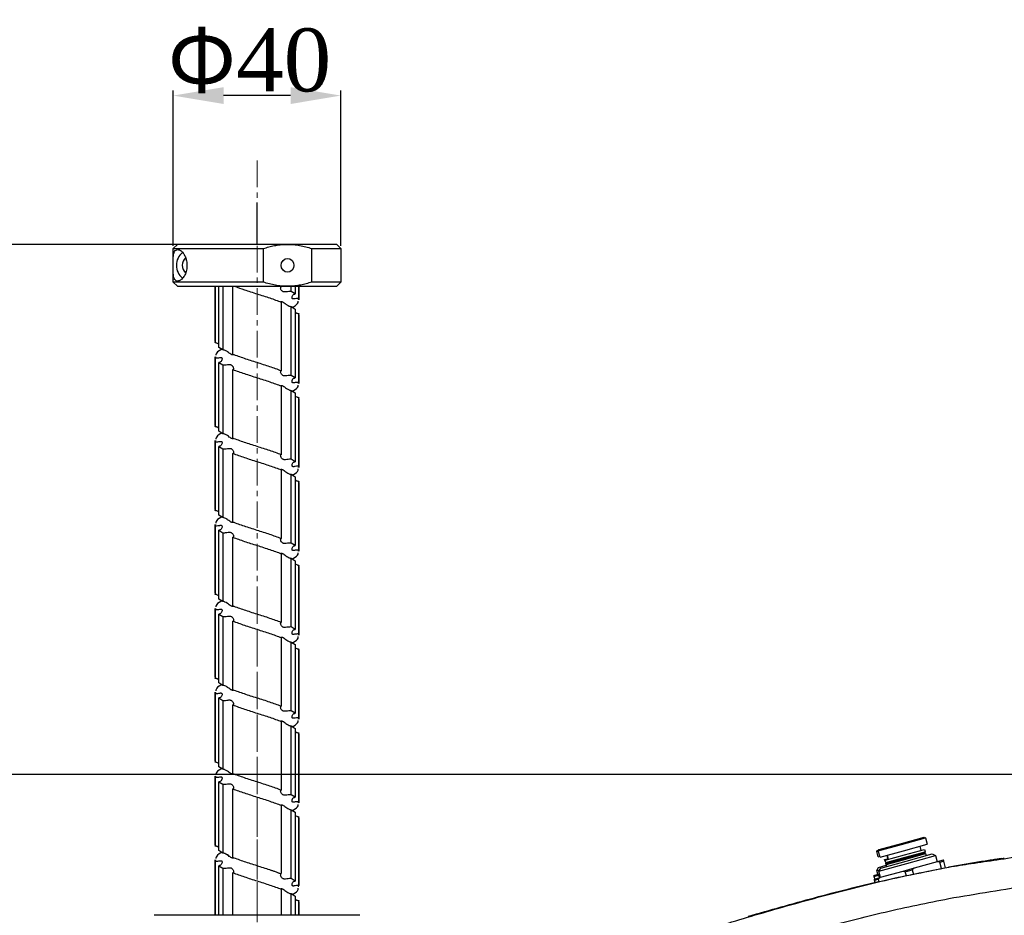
# Model space of a CAD drawing. Header units: millimetres. Extents: x 7590 to 10884, y -1862 to 419.
# Tile 40 of 83: x 8083 to 8317, y -505 to -292. Entities that reach past the tile are written whole.
import ezdxf

# ---------------------------------------------------------------- set-up
doc = ezdxf.new("R2010")
doc.units = ezdxf.units.MM
doc.header["$PDSIZE"] = -1
doc.linetypes.add('CENTER', pattern=[10.16, 6.35, -1.27, 1.27, -1.27])
doc.layers.add('D中心线OR符号线', color=7, linetype='Continuous')
doc.styles.get("Standard").update_dxf_attribs({"font": 'times.ttf'})
doc.dimstyles.new('ISO-25', dxfattribs={"dimtxt": 18, "dimasz": 15, "dimexe": 1.25, "dimexo": 0.625, "dimtad": 1, "dimtoh": 1, "dimtxsty": 'Standard', "dimcen": 2.5, "dimadec": 0, "dimazin": 0, "dimtfac": 1, "dimtmove": 0, "dimatfit": 3, "dimfxl": 1, "dimarcsym": 0})

# ---------------------------------------------------------------- blocks, each defined once
blk = doc.blocks.new('*D101')
at = {"color": 0, "lineweight": -2}
for p, q in [((8138.52, -345.27), (7958.2, -345.27)), ((7959.45, -891.27), (7959.45, -357.27)), ((8671.02, -903.27), (7958.2, -903.27))]:
    blk.add_line(p, q, dxfattribs=at)
at = {"color": 0}
for points in [[(7961.45, -357.27), (7957.45, -357.27), (7959.45, -345.27)], [(7957.45, -891.27), (7961.45, -891.27), (7959.45, -903.27)]]:
    blk.add_solid(points, dxfattribs=at)
at = {"layer": 'Defpoints', "color": 0}
for p in [(7959.45, -345.27), (8139.14, -345.27), (8671.64, -903.27)]:
    blk.add_point(p, dxfattribs=at)
at = {"color": 0, "insert": (7951.2, -623.26), "char_height": 15, "attachment_point": 5, "rotation": 90}
blk.add_mtext('558', dxfattribs=at)
blk = doc.blocks.new('*D102')
at = {"color": 0, "lineweight": -2}
for p, q in [((8119.14, -345.64), (8119.14, -308.54)), ((8147.14, -309.79), (8131.14, -309.79)), ((8159.14, -345.64), (8159.14, -308.54))]:
    blk.add_line(p, q, dxfattribs=at)
at = {"color": 0}
for points in [[(8131.14, -307.79), (8131.14, -311.79), (8119.14, -309.79)], [(8147.14, -311.79), (8147.14, -307.79), (8159.14, -309.79)]]:
    blk.add_solid(points, dxfattribs=at)
at = {"layer": 'Defpoints', "color": 0}
for p in [(8119.14, -309.79), (8119.14, -346.27), (8159.14, -346.27)]:
    blk.add_point(p, dxfattribs=at)
at = {"color": 0, "insert": (8137.31, -301.53), "char_height": 15, "attachment_point": 5}
blk.add_mtext('{\\f宋体|b0|i0|c134|p2;Φ}40', dxfattribs=at)
blk = doc.blocks.new('*D104')
at = {"color": 0, "lineweight": -2}
for p, q in [((8440.34, -471.68), (8006.71, -471.68)), ((8007.96, -483.68), (8007.96, -658.27)), ((8093.27, -670.27), (8006.71, -670.27))]:
    blk.add_line(p, q, dxfattribs=at)
at = {"color": 0}
for points in [[(8009.96, -483.68), (8005.96, -483.68), (8007.96, -471.68)], [(8005.96, -658.27), (8009.96, -658.27), (8007.96, -670.27)]]:
    blk.add_solid(points, dxfattribs=at)
at = {"layer": 'Defpoints', "color": 0}
for p in [(8440.97, -471.68), (8007.96, -670.27), (8093.89, -670.27)]:
    blk.add_point(p, dxfattribs=at)
at = {"color": 0, "insert": (7999.68, -562.72), "char_height": 15, "attachment_point": 5, "rotation": 90}
blk.add_mtext('198.6', dxfattribs=at)

msp = doc.modelspace()

# ---------------------------------------------------------------- linework, layer by layer
msp.add_line((8139.142, -345.269), (8139.142, -335.269))
at = {"color": 7, "lineweight": 25}
for p, q in [((8119.142, -346.269), (8120.142, -345.269)), ((8119.142, -348.931), (8119.142, -346.269)), ((8119.142, -346.269), (8140.636, -346.269)), ((8146.406, -345.269), (8120.142, -345.269)), ((8140.636, -346.269), (8140.636, -354.269)), ((8158.142, -345.269), (8146.406, -345.269)), ((8152.177, -354.269), (8152.177, -346.269)), ((8152.177, -346.269), (8159.142, -346.269)), ((8158.142, -345.269), (8159.142, -346.269)), ((8159.142, -346.269), (8159.142, -354.269)), ((8119.142, -354.269), (8119.142, -351.624)), ((8120.142, -355.269), (8119.142, -354.269)), ((8140.636, -354.269), (8119.142, -354.269)), ((8159.142, -354.269), (8152.177, -354.269)), ((8159.142, -354.269), (8158.142, -355.269)), ((8120.142, -355.269), (8146.406, -355.269)), ((8129.142, -368.47), (8129.142, -355.269)), ((8129.185, -355.269), (8129.185, -368.765)), ((8130.056, -369.841), (8130.056, -355.269)), ((8130.983, -355.269), (8130.983, -370.432)), ((8133.361, -371.507), (8133.361, -355.269)), ((8144.923, -355.432), (8144.469, -355.269)), ((8144.923, -355.269), (8144.923, -355.432)), ((8146.406, -355.269), (8158.142, -355.269)), ((8147.301, -356.507), (8147.301, -355.269)), ((8148.229, -357.098), (8147.301, -356.507)), ((8148.229, -355.269), (8148.229, -357.098)), ((8149.099, -358.174), (8149.099, -355.269)), ((8149.142, -355.269), (8149.142, -358.469)), ((8144.923, -359.032), (8144.923, -375.432)), ((8149.042, -358.469), (8149.099, -358.174)), ((8147.301, -360.107), (8148.229, -360.698)), ((8147.301, -376.507), (8147.301, -360.107)), ((8148.229, -360.698), (8148.229, -377.098)), ((8149.099, -361.774), (8149.042, -362.069)), ((8149.099, -378.174), (8149.099, -361.774)), ((8149.142, -362.069), (8149.142, -378.469)), ((8129.185, -368.765), (8129.242, -368.47)), ((8130.983, -370.432), (8130.056, -369.841)), ((8129.142, -388.47), (8129.142, -372.07)), ((8129.242, -372.07), (8129.185, -372.365)), ((8129.185, -372.365), (8129.185, -388.765)), ((8130.056, -373.441), (8130.983, -374.032)), ((8130.056, -389.841), (8130.056, -373.441)), ((8130.983, -374.032), (8130.983, -390.432)), ((8133.361, -391.507), (8133.361, -375.107)), ((8148.228, -377.098), (8147.301, -376.507)), ((8144.923, -379.032), (8144.923, -395.432)), ((8147.301, -396.507), (8147.301, -380.107)), ((8147.302, -380.107), (8148.228, -380.698)), ((8149.042, -378.469), (8149.099, -378.174)), ((8148.229, -380.698), (8148.229, -397.098)), ((8149.099, -381.774), (8149.042, -382.069)), ((8149.099, -398.174), (8149.099, -381.774)), ((8149.142, -382.069), (8149.142, -398.469)), ((8129.185, -388.765), (8129.242, -388.47)), ((8130.983, -390.432), (8130.056, -389.841)), ((8129.142, -408.47), (8129.142, -392.07)), ((8129.242, -392.07), (8129.185, -392.365)), ((8129.185, -392.365), (8129.185, -408.765)), ((8130.056, -393.441), (8130.983, -394.032)), ((8130.056, -409.841), (8130.056, -393.441)), ((8130.983, -394.032), (8130.983, -410.432)), ((8133.361, -411.507), (8133.361, -395.107)), ((8148.229, -397.098), (8147.301, -396.507)), ((8144.923, -399.032), (8144.923, -415.432)), ((8149.042, -398.469), (8149.099, -398.174)), ((8147.301, -400.107), (8148.229, -400.698)), ((8147.301, -416.507), (8147.301, -400.107)), ((8148.229, -400.698), (8148.229, -417.098)), ((8149.099, -401.774), (8149.042, -402.069)), ((8149.099, -418.174), (8149.099, -401.774)), ((8149.142, -402.069), (8149.142, -418.469)), ((8129.185, -408.765), (8129.242, -408.47)), ((8130.983, -410.432), (8130.056, -409.841)), ((8129.142, -428.47), (8129.142, -412.07)), ((8129.242, -412.07), (8129.185, -412.365)), ((8129.185, -412.365), (8129.185, -428.765)), ((8130.056, -413.441), (8130.983, -414.032)), ((8130.056, -429.423), (8130.056, -413.441)), ((8130.983, -414.032), (8130.983, -429.423)), ((8133.361, -429.423), (8133.361, -415.107)), ((8148.229, -417.098), (8147.301, -416.507)), ((8144.923, -419.032), (8144.923, -429.423)), ((8147.301, -420.107), (8148.229, -420.698)), ((8147.301, -429.423), (8147.301, -420.107)), ((8149.042, -418.469), (8149.099, -418.174)), ((8148.229, -420.698), (8148.229, -429.423)), ((8149.099, -421.774), (8149.042, -422.069)), ((8149.099, -429.423), (8149.099, -421.774)), ((8149.142, -422.069), (8149.142, -429.423)), ((8129.185, -428.765), (8129.242, -428.47)), ((8130.056, -429.841), (8130.056, -429.423)), ((8130.983, -429.423), (8130.983, -430.432)), ((8133.361, -431.507), (8133.361, -429.423)), ((8144.923, -429.423), (8144.923, -435.432)), ((8147.301, -436.507), (8147.301, -429.423)), ((8148.229, -429.423), (8148.229, -437.098)), ((8149.099, -438.174), (8149.099, -429.423)), ((8149.142, -429.423), (8149.142, -438.469)), ((8129.142, -448.47), (8129.142, -432.07)), ((8129.242, -432.07), (8129.185, -432.365)), ((8130.983, -430.432), (8130.056, -429.841)), ((8129.185, -432.365), (8129.185, -448.765)), ((8130.056, -433.441), (8130.983, -434.032)), ((8130.056, -449.841), (8130.056, -433.441)), ((8130.983, -434.032), (8130.983, -450.432)), ((8133.361, -451.507), (8133.361, -435.107)), ((8148.229, -437.098), (8147.301, -436.507)), ((8144.923, -439.032), (8144.923, -455.432)), ((8149.042, -438.469), (8149.099, -438.174)), ((8147.301, -440.107), (8148.229, -440.698)), ((8147.301, -456.507), (8147.301, -440.107)), ((8148.229, -440.698), (8148.229, -457.098)), ((8149.099, -441.774), (8149.042, -442.069)), ((8149.099, -458.174), (8149.099, -441.774)), ((8149.142, -442.069), (8149.142, -458.469)), ((8129.185, -448.765), (8129.242, -448.47)), ((8130.983, -450.432), (8130.056, -449.841)), ((8129.142, -468.47), (8129.142, -452.07)), ((8129.242, -452.07), (8129.185, -452.365)), ((8129.185, -452.365), (8129.185, -468.765)), ((8130.056, -453.441), (8130.983, -454.032)), ((8130.056, -469.423), (8130.056, -453.441)), ((8130.983, -454.032), (8130.983, -469.423)), ((8133.361, -469.423), (8133.361, -455.107)), ((8148.229, -457.098), (8147.301, -456.507)), ((8144.923, -459.032), (8144.923, -469.423)), ((8147.301, -460.107), (8148.229, -460.698)), ((8147.301, -469.423), (8147.301, -460.107)), ((8149.042, -458.469), (8149.099, -458.174)), ((8148.229, -460.698), (8148.229, -469.423)), ((8149.099, -461.774), (8149.042, -462.069)), ((8149.099, -469.423), (8149.099, -461.774)), ((8149.142, -462.069), (8149.142, -469.423)), ((8129.185, -468.765), (8129.242, -468.47)), ((8130.056, -469.841), (8130.056, -469.423)), ((8130.983, -469.423), (8130.983, -470.432)), ((8133.361, -471.507), (8133.361, -469.423)), ((8144.923, -469.423), (8144.923, -475.432)), ((8147.301, -476.507), (8147.301, -469.423)), ((8148.229, -469.423), (8148.229, -477.098)), ((8149.099, -478.174), (8149.099, -469.423)), ((8149.142, -469.423), (8149.142, -478.469)), ((8129.142, -488.47), (8129.142, -472.07)), ((8129.242, -472.07), (8129.185, -472.365)), ((8130.983, -470.432), (8130.056, -469.841)), ((8129.185, -472.365), (8129.185, -488.765)), ((8130.056, -473.441), (8130.983, -474.032)), ((8130.056, -489.841), (8130.056, -473.441)), ((8130.983, -474.032), (8130.983, -490.432)), ((8133.361, -491.507), (8133.361, -475.107)), ((8148.229, -477.098), (8147.301, -476.507)), ((8144.923, -479.032), (8144.923, -495.269)), ((8149.042, -478.469), (8149.099, -478.174)), ((8147.301, -480.107), (8148.229, -480.698)), ((8147.301, -496.499), (8147.301, -480.107)), ((8148.229, -480.698), (8148.229, -497.098)), ((8149.099, -481.774), (8149.042, -482.069)), ((8149.099, -498.172), (8149.099, -481.774)), ((8149.142, -482.069), (8149.142, -498.171)), ((8129.185, -488.765), (8129.242, -488.47)), ((8129.185, -488.765), (8129.242, -488.47)), ((8287.321, -489.918), (8292.891, -488.373)), ((8287.495, -489.61), (8292.827, -488.131)), ((8292.827, -488.131), (8298.287, -486.617)), ((8292.891, -488.373), (8298.595, -486.791)), ((8293.305, -489.867), (8299.009, -488.285)), ((8298.287, -486.617), (8298.595, -486.791)), ((8298.595, -486.791), (8299.009, -488.285)), ((8130.056, -489.841), (8130.056, -489.423)), ((8130.983, -490.432), (8130.056, -489.841)), ((8130.983, -490.432), (8130.056, -489.841)), ((8286.958, -490.089), (8287.13, -489.78)), ((8286.958, -490.089), (8287.338, -489.981)), ((8287.3, -491.291), (8286.958, -490.089)), ((8287.13, -489.78), (8287.45, -489.689)), ((8287.321, -489.918), (8287.495, -489.61)), ((8287.735, -491.411), (8287.321, -489.918)), ((8287.735, -491.411), (8293.305, -489.867)), ((8293.597, -490.875), (8298.326, -489.564)), ((8293.747, -491.415), (8298.476, -490.103)), ((8293.814, -491.645), (8298.309, -490.399)), ((8293.875, -491.878), (8298.604, -490.566)), ((8293.98, -492.326), (8300.208, -490.599)), ((8297.227, -488.779), (8297.507, -489.791)), ((8298.476, -490.103), (8298.309, -490.399)), ((8298.309, -490.399), (8298.604, -490.566)), ((8298.326, -489.564), (8298.476, -490.103)), ((8298.604, -490.566), (8298.727, -491.009)), ((8300.208, -490.599), (8300.963, -491.026)), ((8129.142, -505.269), (8129.142, -492.07)), ((8129.242, -492.07), (8129.185, -492.365)), ((8129.185, -492.365), (8129.185, -505.269)), ((8287.3, -491.291), (8287.672, -491.185)), ((8287.472, -494.767), (8294.137, -492.919)), ((8287.899, -494.012), (8293.98, -492.326)), ((8288.838, -491.945), (8289.732, -491.69)), ((8288.964, -492.388), (8288.838, -491.945)), ((8288.964, -492.388), (8289.037, -492.367)), ((8289.058, -492.44), (8288.964, -492.388)), ((8288.979, -492.156), (8293.597, -490.875)), ((8289.129, -492.696), (8288.979, -492.156)), ((8289.096, -492.849), (8289.168, -492.718)), ((8289.096, -492.849), (8289.298, -492.791)), ((8289.23, -493.32), (8289.096, -492.849)), ((8289.129, -492.696), (8293.747, -491.415)), ((8289.424, -492.863), (8289.129, -492.696)), ((8289.257, -493.158), (8293.875, -491.878)), ((8289.257, -493.158), (8289.424, -492.863)), ((8289.38, -493.601), (8289.257, -493.158)), ((8289.627, -491.72), (8289.407, -490.948)), ((8289.424, -492.863), (8293.814, -491.645)), ((8289.798, -491.929), (8289.518, -490.917)), ((8294.137, -492.919), (8300.963, -491.026)), ((8301.369, -492.508), (8295.909, -494.022)), ((8300.963, -491.026), (8301.373, -492.507)), ((8302.781, -492.116), (8301.369, -492.508)), ((8301.978, -492.598), (8301.369, -492.508)), ((8301.978, -492.598), (8302.841, -492.359)), ((8302.403, -494.128), (8301.978, -492.598)), ((8302.856, -492.095), (8302.781, -492.116)), ((8302.781, -492.116), (8302.841, -492.359)), ((8302.841, -492.359), (8303.281, -493.947)), ((8302.93, -492.334), (8302.856, -492.095)), ((8303.372, -493.928), (8302.93, -492.334)), ((8311.94, -492.47), (8304.142, -493.769)), ((8130.056, -493.441), (8130.983, -494.032)), ((8130.056, -505.269), (8130.056, -493.441)), ((8130.983, -494.032), (8130.983, -505.269)), ((8133.361, -505.269), (8133.361, -495.107)), ((8286.232, -495.755), (8287.635, -495.355)), ((8286.945, -494.609), (8287.367, -493.851)), ((8286.945, -494.609), (8287.68, -494.4)), ((8287.194, -495.481), (8286.945, -494.609)), ((8287.367, -493.851), (8289.23, -493.32)), ((8287.424, -495.675), (8287.672, -495.489)), ((8287.472, -494.767), (8287.899, -494.012)), ((8287.883, -496.248), (8287.472, -494.767)), ((8293.142, -494.789), (8287.756, -496.283)), ((8295.909, -494.022), (8293.142, -494.789)), ((8293.744, -494.882), (8293.142, -494.789)), ((8293.744, -494.882), (8295.433, -494.413)), ((8294.014, -495.859), (8293.744, -494.882)), ((8295.909, -494.022), (8295.433, -494.413)), ((8295.433, -494.413), (8295.735, -495.504)), ((8303.962, -493.8), (8304.138, -493.77)), ((8148.229, -497.098), (8147.301, -496.507)), ((8286.301, -495.995), (8287.424, -495.675)), ((8286.301, -495.995), (8286.483, -496.636)), ((8286.401, -496.659), (8287.756, -496.283)), ((8286.46, -496.902), (8286.401, -496.659)), ((8286.46, -496.902), (8287.287, -496.672)), ((8286.612, -497.449), (8286.46, -496.902)), ((8287.756, -496.283), (8287.287, -496.672)), ((8287.287, -496.672), (8287.445, -497.24)), ((8287.609, -496.324), (8287.424, -495.675)), ((8144.923, -499.032), (8144.923, -505.269)), ((8147.301, -500.107), (8148.229, -500.698)), ((8147.301, -505.269), (8147.301, -500.107)), ((8149.042, -498.469), (8149.099, -498.174)), ((8148.229, -500.698), (8148.229, -505.269)), ((8149.099, -501.774), (8149.042, -502.069)), ((8149.099, -505.269), (8149.099, -501.774)), ((8149.142, -502.069), (8149.142, -505.269)), ((8130.983, -504.032), (8130.983, -505.269)), ((8163.651, -505.269), (8114.633, -505.269))]:
    msp.add_line(p, q, dxfattribs=at)
at = {"color": 7, "lineweight": 25, "flags": 128}
msp.add_lwpolyline([(8147.931, -350.269), (8147.815, -350.901), (8147.484, -351.436), (8146.99, -351.794), (8146.406, -351.919), (8145.823, -351.794), (8145.328, -351.436), (8144.998, -350.901), (8144.881, -350.269), (8144.998, -349.638), (8145.328, -349.103), (8145.823, -348.745), (8146.406, -348.619), (8146.99, -348.745), (8147.484, -349.103), (8147.815, -349.638), (8147.931, -350.269)], dxfattribs=at)
at = {"color": 7, "lineweight": 25}
for centre, radius, start, end in [((8123.802, -350.27), 3.909, 128.15237, 231.7939), ((8123.625, -350.27), 2.344, 130.78633, 229.00781)]:
    msp.add_arc(centre, radius, start, end, dxfattribs=at)
for points, knots in [([(8120.219, -354.019), (8120.44, -353.98), (8120.847, -353.908), (8121.524, -353.268), (8122.06, -352.336), (8122.383, -351.205), (8122.447, -350.024), (8122.293, -348.96), (8121.971, -348.034), (8121.465, -347.198), (8120.744, -346.564), (8119.885, -346.428), (8119.305, -347.058), (8119.137, -348.1), (8119.142, -349.085), (8119.154, -349.778), (8119.158, -350.292), (8119.153, -350.842), (8119.14, -351.52), (8119.142, -352.533), (8119.33, -353.54), (8119.804, -353.999), (8120.176, -354.017), (8120.219, -354.019)], [0, 0, 0, 0, 0.0603159, 0.1107297, 0.1521034, 0.1937146, 0.2297164, 0.2631209, 0.2970277, 0.3339774, 0.3873003, 0.4605833, 0.5637653, 0.6471204, 0.6888302, 0.7056325, 0.7225989, 0.7374962, 0.7584233, 0.7982512, 0.8878305, 0.9870879, 1, 1, 1, 1]), ([(8140.636, -346.269), (8141.069, -346.132), (8141.936, -345.855), (8143.273, -345.553), (8144.635, -345.347), (8145.685, -345.275), (8146.277, -345.27), (8146.406, -345.269)], [0, 0, 0, 0, 0.2307801, 0.4624846, 0.6975149, 0.9338913, 1, 1, 1, 1]), ([(8146.406, -345.269), (8146.888, -345.282), (8147.854, -345.307), (8149.303, -345.508), (8150.75, -345.818), (8151.7, -346.119), (8152.177, -346.269)], [0, 0, 0, 0, 0.2461646, 0.4939529, 0.7463154, 1, 1, 1, 1]), ([(8146.406, -355.269), (8145.925, -355.257), (8144.959, -355.232), (8143.509, -355.031), (8142.062, -354.721), (8141.112, -354.42), (8140.636, -354.269)], [0, 0, 0, 0, 0.2461646, 0.4939529, 0.7463154, 1, 1, 1, 1]), ([(8152.177, -354.269), (8151.744, -354.407), (8150.876, -354.683), (8149.54, -354.986), (8148.177, -355.192), (8147.127, -355.264), (8146.535, -355.269), (8146.406, -355.269)], [0, 0, 0, 0, 0.2307801, 0.46248464, 0.69751487, 0.93389134, 1, 1, 1, 1]), ([(8133.815, -355.269), (8134.561, -355.542), (8136.202, -356.142), (8139.144, -357.07), (8142.247, -358.051), (8144.031, -358.705), (8144.923, -359.032)], [0, 0, 0, 0, 0.21767, 0.4784467, 0.7392233, 1, 1, 1, 1]), ([(8147.301, -356.507), (8147.103, -356.508), (8146.709, -356.51), (8146.191, -356.594), (8145.815, -356.634), (8145.561, -356.615), (8145.345, -356.556), (8145.109, -356.42), (8144.905, -356.164), (8144.767, -355.829), (8144.756, -355.58), (8144.828, -355.462), (8144.892, -355.441), (8144.923, -355.432)], [0, 0, 0, 0, 0.1340181, 0.2660923, 0.3312803, 0.3932403, 0.4533138, 0.5129699, 0.63157, 0.7541115, 0.8868524, 0.9453512, 1, 1, 1, 1]), ([(8144.78, -358.999), (8144.785, -358.978), (8144.793, -358.943), (8144.924, -358.905), (8145.066, -358.925), (8145.24, -358.984), (8145.494, -359.123), (8145.796, -359.355), (8146.076, -359.558), (8146.224, -359.661), (8146.264, -359.688), (8146.276, -359.696), (8146.451, -359.814), (8146.72, -359.957), (8147.072, -360.078), (8147.228, -360.098), (8147.301, -360.107)], [0, 0, 0, 0, 0.12824798, 0.20630588, 0.28044977, 0.35229614, 0.42361813, 0.56624995, 0.67155046, 0.69932619, 0.70698359, 0.70925448, 0.71048686, 0.87071305, 0.93867788, 1, 1, 1, 1]), ([(8149.099, -358.174), (8148.899, -358.174), (8148.505, -358.175), (8148.093, -358.256), (8147.835, -358.298), (8147.684, -358.286), (8147.578, -358.238), (8147.489, -358.116), (8147.47, -357.863), (8147.569, -357.516), (8147.773, -357.255), (8148.02, -357.13), (8148.161, -357.109), (8148.229, -357.098)], [0, 0, 0, 0, 0.1308204, 0.257852, 0.3228841, 0.3838583, 0.4419093, 0.4983484, 0.6194021, 0.7454053, 0.8833814, 0.9438016, 1, 1, 1, 1]), ([(8147.607, -360.236), (8147.673, -360.203), (8148.389, -359.842), (8148.919, -359.368), (8148.965, -358.927), (8148.977, -358.813)], [0, 0, 0, 0, 0.0699655, 0.7593709, 1, 1, 1, 1]), ([(8148.229, -361.412), (8148.342, -361.499), (8148.521, -361.635), (8148.836, -361.742), (8149.014, -361.764), (8149.099, -361.774)], [0, 0, 0, 0, 0.4744532, 0.7468072, 1, 1, 1, 1]), ([(8130.056, -369.127), (8129.942, -369.04), (8129.763, -368.904), (8129.448, -368.797), (8129.271, -368.775), (8129.185, -368.765)], [0, 0, 0, 0, 0.4744528, 0.746807, 1, 1, 1, 1]), ([(8130.664, -370.31), (8130.603, -370.341), (8129.891, -370.699), (8129.366, -371.171), (8129.319, -371.612), (8129.307, -371.726)], [0, 0, 0, 0, 0.0656728, 0.7582509, 1, 1, 1, 1]), ([(8133.502, -371.533), (8133.508, -371.538), (8133.535, -371.556), (8133.469, -371.598), (8133.348, -371.631), (8133.216, -371.613), (8133, -371.535), (8132.569, -371.269), (8132.036, -370.832), (8131.436, -370.513), (8131.125, -370.457), (8130.983, -370.432)], [0, 0, 0, 0, 0.0394074, 0.1626702, 0.2314838, 0.2957398, 0.361252, 0.5009501, 0.7492719, 0.885987, 1, 1, 1, 1]), ([(8129.185, -372.365), (8129.385, -372.365), (8129.779, -372.364), (8130.191, -372.283), (8130.449, -372.241), (8130.6, -372.252), (8130.706, -372.301), (8130.795, -372.423), (8130.814, -372.676), (8130.715, -373.023), (8130.511, -373.284), (8130.264, -373.409), (8130.123, -373.43), (8130.056, -373.441)], [0, 0, 0, 0, 0.13082041, 0.25785202, 0.32288411, 0.38385833, 0.44190926, 0.49834844, 0.61940206, 0.74540534, 0.8833814, 0.94380165, 1, 1, 1, 1]), ([(8130.983, -374.032), (8131.12, -374.031), (8131.469, -374.029), (8132.049, -373.948), (8132.599, -373.901), (8133.041, -373.996), (8133.329, -374.288), (8133.506, -374.655), (8133.534, -374.938), (8133.463, -375.074), (8133.394, -375.096), (8133.361, -375.107)], [0, 0, 0, 0, 0.094354, 0.2397064, 0.3678932, 0.4697605, 0.5986432, 0.7315478, 0.8778197, 0.9413069, 1, 1, 1, 1]), ([(8147.301, -376.507), (8147.164, -376.508), (8146.815, -376.51), (8146.236, -376.591), (8145.687, -376.638), (8145.247, -376.544), (8144.958, -376.254), (8144.779, -375.887), (8144.75, -375.602), (8144.821, -375.465), (8144.89, -375.443), (8144.923, -375.432)], [0, 0, 0, 0, 0.0943285, 0.2399584, 0.3673176, 0.4685175, 0.59729, 0.7304737, 0.8774112, 0.9411307, 1, 1, 1, 1]), ([(8149.099, -378.174), (8148.899, -378.174), (8148.505, -378.175), (8148.093, -378.256), (8147.835, -378.298), (8147.684, -378.286), (8147.578, -378.238), (8147.489, -378.116), (8147.47, -377.863), (8147.569, -377.516), (8147.773, -377.255), (8148.02, -377.13), (8148.161, -377.109), (8148.229, -377.098)], [0, 0, 0, 0, 0.1308204, 0.257852, 0.3228841, 0.3838583, 0.4419093, 0.4983484, 0.6194021, 0.7454053, 0.8833814, 0.9438016, 1, 1, 1, 1]), ([(8144.798, -378.996), (8144.79, -378.98), (8144.772, -378.944), (8144.971, -378.9), (8145.304, -378.994), (8145.702, -379.279), (8146.181, -379.645), (8146.642, -379.932), (8147.039, -380.073), (8147.217, -380.096), (8147.301, -380.107)], [0, 0, 0, 0, 0.1089689, 0.2574461, 0.3758605, 0.5242566, 0.6784056, 0.8544275, 0.9302805, 1, 1, 1, 1]), ([(8147.549, -380.265), (8147.635, -380.222), (8148.373, -379.852), (8148.919, -379.368), (8148.965, -378.927), (8148.977, -378.813)], [0, 0, 0, 0, 0.0888254, 0.7642289, 1, 1, 1, 1]), ([(8148.229, -381.412), (8148.342, -381.499), (8148.521, -381.635), (8148.836, -381.742), (8149.014, -381.764), (8149.099, -381.774)], [0, 0, 0, 0, 0.4744532, 0.7468072, 1, 1, 1, 1]), ([(8130.056, -389.127), (8129.942, -389.04), (8129.763, -388.904), (8129.448, -388.797), (8129.271, -388.775), (8129.185, -388.765)], [0, 0, 0, 0, 0.4744528, 0.746807, 1, 1, 1, 1]), ([(8130.677, -390.303), (8130.611, -390.336), (8129.895, -390.697), (8129.365, -391.171), (8129.319, -391.612), (8129.307, -391.726)], [0, 0, 0, 0, 0.0699648, 0.759369, 1, 1, 1, 1]), ([(8133.504, -391.532), (8133.504, -391.553), (8133.504, -391.587), (8133.386, -391.63), (8133.255, -391.621), (8133.097, -391.577), (8132.855, -391.459), (8132.515, -391.208), (8132.05, -390.858), (8131.608, -390.592), (8131.233, -390.463), (8131.064, -390.442), (8130.983, -390.432)], [0, 0, 0, 0, 0.1277456, 0.2044981, 0.2759525, 0.3433533, 0.4081795, 0.5508732, 0.6987166, 0.8623244, 0.9337366, 1, 1, 1, 1]), ([(8129.185, -392.365), (8129.385, -392.365), (8129.779, -392.364), (8130.191, -392.283), (8130.449, -392.241), (8130.6, -392.252), (8130.706, -392.301), (8130.795, -392.423), (8130.814, -392.676), (8130.715, -393.023), (8130.511, -393.284), (8130.264, -393.409), (8130.123, -393.43), (8130.056, -393.441)], [0, 0, 0, 0, 0.1308204, 0.257852, 0.3228841, 0.3838583, 0.4419093, 0.4983484, 0.6194021, 0.7454053, 0.8833814, 0.9438016, 1, 1, 1, 1]), ([(8130.983, -394.032), (8131.134, -394.033), (8131.491, -394.036), (8132.069, -393.945), (8132.534, -393.901), (8132.839, -393.945), (8133.104, -394.057), (8133.345, -394.313), (8133.509, -394.672), (8133.532, -394.943), (8133.461, -395.075), (8133.393, -395.097), (8133.361, -395.107)], [0, 0, 0, 0, 0.1036674, 0.2437667, 0.3681919, 0.4206576, 0.4829812, 0.6093633, 0.7379325, 0.8804802, 0.9425313, 1, 1, 1, 1]), ([(8147.301, -396.507), (8147.164, -396.508), (8146.818, -396.51), (8146.249, -396.586), (8145.781, -396.637), (8145.472, -396.601), (8145.199, -396.497), (8144.948, -396.24), (8144.777, -395.876), (8144.751, -395.599), (8144.822, -395.465), (8144.891, -395.442), (8144.923, -395.432)], [0, 0, 0, 0, 0.0940562, 0.2379056, 0.3605227, 0.4125104, 0.4758966, 0.6040898, 0.7344057, 0.8790765, 0.9419052, 1, 1, 1, 1]), ([(8144.78, -399.006), (8144.78, -398.985), (8144.781, -398.951), (8144.901, -398.908), (8145.033, -398.918), (8145.192, -398.964), (8145.436, -399.084), (8145.776, -399.336), (8146.239, -399.685), (8146.679, -399.948), (8147.053, -400.076), (8147.221, -400.097), (8147.301, -400.107)], [0, 0, 0, 0, 0.1283381, 0.2051245, 0.2767612, 0.3445279, 0.4099328, 0.5523958, 0.6998572, 0.8627489, 0.9339175, 1, 1, 1, 1]), ([(8149.099, -398.174), (8148.899, -398.174), (8148.505, -398.175), (8148.093, -398.256), (8147.835, -398.298), (8147.684, -398.286), (8147.578, -398.238), (8147.489, -398.116), (8147.47, -397.863), (8147.569, -397.516), (8147.773, -397.255), (8148.02, -397.13), (8148.161, -397.109), (8148.229, -397.098)], [0, 0, 0, 0, 0.1308204, 0.257852, 0.3228841, 0.3838583, 0.4419093, 0.4983484, 0.6194021, 0.7454053, 0.8833814, 0.9438016, 1, 1, 1, 1]), ([(8147.607, -400.236), (8147.673, -400.203), (8148.389, -399.842), (8148.919, -399.368), (8148.965, -398.927), (8148.977, -398.813)], [0, 0, 0, 0, 0.0699785, 0.7593628, 1, 1, 1, 1]), ([(8148.229, -401.412), (8148.342, -401.499), (8148.521, -401.635), (8148.836, -401.742), (8149.014, -401.764), (8149.099, -401.774)], [0, 0, 0, 0, 0.4744532, 0.7468072, 1, 1, 1, 1]), ([(8130.056, -409.127), (8129.942, -409.04), (8129.763, -408.904), (8129.448, -408.797), (8129.271, -408.775), (8129.185, -408.765)], [0, 0, 0, 0, 0.4744528, 0.746807, 1, 1, 1, 1]), ([(8130.677, -410.303), (8130.611, -410.336), (8129.895, -410.697), (8129.365, -411.171), (8129.319, -411.612), (8129.307, -411.726)], [0, 0, 0, 0, 0.0699681, 0.7593263, 1, 1, 1, 1]), ([(8133.514, -411.53), (8133.515, -411.53), (8133.546, -411.546), (8133.484, -411.602), (8133.34, -411.635), (8133.19, -411.609), (8133.01, -411.538), (8132.753, -411.389), (8132.462, -411.164), (8132.194, -410.971), (8132.044, -410.867), (8131.828, -410.723), (8131.477, -410.525), (8131.136, -410.461), (8130.983, -410.432)], [0, 0, 0, 0, 0.0008827, 0.158885, 0.2333878, 0.3055505, 0.3771493, 0.4500018, 0.5852004, 0.6786934, 0.7077102, 0.7248869, 0.8768231, 1, 1, 1, 1]), ([(8129.185, -412.365), (8129.385, -412.365), (8129.779, -412.364), (8130.191, -412.283), (8130.449, -412.241), (8130.6, -412.252), (8130.706, -412.301), (8130.795, -412.423), (8130.814, -412.676), (8130.715, -413.023), (8130.511, -413.284), (8130.264, -413.409), (8130.123, -413.43), (8130.056, -413.441)], [0, 0, 0, 0, 0.1308204, 0.257852, 0.3228841, 0.3838583, 0.4419093, 0.4983484, 0.6194021, 0.7454053, 0.8833814, 0.9438016, 1, 1, 1, 1]), ([(8130.983, -414.032), (8131.078, -414.035), (8131.283, -414.041), (8131.711, -414.004), (8132.139, -413.939), (8132.516, -413.903), (8132.766, -413.93), (8132.981, -414.001), (8133.206, -414.15), (8133.371, -414.375), (8133.457, -414.568), (8133.488, -414.672), (8133.523, -414.816), (8133.535, -415.014), (8133.415, -415.078), (8133.361, -415.107)], [0, 0, 0, 0, 0.0661744, 0.1417674, 0.2787418, 0.3426122, 0.4045446, 0.4660774, 0.5287787, 0.6445167, 0.724261, 0.7491358, 0.7639952, 0.8942882, 1, 1, 1, 1]), ([(8147.301, -416.507), (8147.1, -416.508), (8146.706, -416.51), (8146.189, -416.594), (8145.816, -416.633), (8145.564, -416.616), (8145.349, -416.558), (8145.113, -416.423), (8144.908, -416.168), (8144.768, -415.831), (8144.756, -415.581), (8144.828, -415.462), (8144.892, -415.441), (8144.923, -415.432)], [0, 0, 0, 0, 0.1356194, 0.2662293, 0.3310039, 0.3925321, 0.4521229, 0.5112146, 0.6299779, 0.7531042, 0.8864291, 0.9451554, 1, 1, 1, 1]), ([(8149.099, -418.174), (8148.899, -418.174), (8148.505, -418.175), (8148.093, -418.256), (8147.835, -418.298), (8147.684, -418.286), (8147.578, -418.238), (8147.489, -418.116), (8147.47, -417.863), (8147.569, -417.516), (8147.773, -417.255), (8148.02, -417.13), (8148.161, -417.109), (8148.229, -417.098)], [0, 0, 0, 0, 0.1308204, 0.257852, 0.3228841, 0.3838583, 0.4419093, 0.4983484, 0.6194021, 0.7454053, 0.8833814, 0.9438016, 1, 1, 1, 1]), ([(8144.774, -419.008), (8144.778, -418.984), (8144.785, -418.946), (8144.923, -418.905), (8145.063, -418.924), (8145.233, -418.981), (8145.483, -419.116), (8145.821, -419.372), (8146.274, -419.708), (8146.702, -419.958), (8147.061, -420.077), (8147.223, -420.098), (8147.301, -420.107)], [0, 0, 0, 0, 0.1451665, 0.2206653, 0.2923886, 0.3618648, 0.4307725, 0.5693266, 0.7123648, 0.8677275, 0.9361352, 1, 1, 1, 1]), ([(8147.607, -420.236), (8147.673, -420.203), (8148.389, -419.842), (8148.919, -419.368), (8148.965, -418.927), (8148.977, -418.813)], [0, 0, 0, 0, 0.0699659, 0.7593714, 1, 1, 1, 1]), ([(8148.229, -421.412), (8148.342, -421.499), (8148.521, -421.635), (8148.836, -421.742), (8149.014, -421.764), (8149.099, -421.774)], [0, 0, 0, 0, 0.4744532, 0.7468072, 1, 1, 1, 1]), ([(8130.056, -429.127), (8129.942, -429.04), (8129.763, -428.904), (8129.448, -428.797), (8129.271, -428.775), (8129.185, -428.765)], [0, 0, 0, 0, 0.4744528, 0.746807, 1, 1, 1, 1]), ([(8130.677, -430.303), (8130.611, -430.336), (8129.895, -430.697), (8129.365, -431.171), (8129.319, -431.612), (8129.307, -431.726)], [0, 0, 0, 0, 0.0699648, 0.759369, 1, 1, 1, 1]), ([(8133.504, -431.532), (8133.504, -431.553), (8133.504, -431.587), (8133.386, -431.63), (8133.255, -431.621), (8133.097, -431.577), (8132.855, -431.459), (8132.515, -431.208), (8132.05, -430.858), (8131.608, -430.592), (8131.233, -430.463), (8131.064, -430.442), (8130.983, -430.432)], [0, 0, 0, 0, 0.1277456, 0.2044981, 0.2759525, 0.3433533, 0.4081795, 0.5508732, 0.6987166, 0.8623244, 0.9337366, 1, 1, 1, 1]), ([(8129.185, -432.365), (8129.385, -432.365), (8129.779, -432.364), (8130.191, -432.283), (8130.449, -432.241), (8130.6, -432.252), (8130.706, -432.301), (8130.795, -432.423), (8130.814, -432.676), (8130.715, -433.023), (8130.511, -433.284), (8130.264, -433.409), (8130.123, -433.43), (8130.056, -433.441)], [0, 0, 0, 0, 0.1308204, 0.257852, 0.3228841, 0.3838583, 0.4419093, 0.4983484, 0.6194021, 0.7454053, 0.8833814, 0.9438016, 1, 1, 1, 1]), ([(8130.983, -434.032), (8131.134, -434.033), (8131.491, -434.036), (8132.069, -433.945), (8132.534, -433.901), (8132.839, -433.945), (8133.104, -434.057), (8133.345, -434.313), (8133.509, -434.672), (8133.532, -434.943), (8133.461, -435.075), (8133.393, -435.097), (8133.361, -435.107)], [0, 0, 0, 0, 0.1036674, 0.2437667, 0.3681919, 0.4206576, 0.4829812, 0.6093633, 0.7379325, 0.8804802, 0.9425313, 1, 1, 1, 1]), ([(8147.301, -436.507), (8147.164, -436.508), (8146.818, -436.51), (8146.249, -436.586), (8145.781, -436.637), (8145.472, -436.601), (8145.199, -436.497), (8144.948, -436.24), (8144.777, -435.876), (8144.751, -435.599), (8144.822, -435.465), (8144.891, -435.442), (8144.923, -435.432)], [0, 0, 0, 0, 0.0940562, 0.2379056, 0.3605227, 0.4125104, 0.4758966, 0.6040898, 0.7344057, 0.8790765, 0.9419052, 1, 1, 1, 1]), ([(8144.78, -439.006), (8144.78, -438.985), (8144.781, -438.951), (8144.901, -438.908), (8145.033, -438.918), (8145.192, -438.964), (8145.436, -439.084), (8145.776, -439.336), (8146.239, -439.685), (8146.679, -439.948), (8147.053, -440.076), (8147.221, -440.097), (8147.301, -440.107)], [0, 0, 0, 0, 0.1283381, 0.2051245, 0.2767612, 0.3445279, 0.4099328, 0.5523958, 0.6998572, 0.8627489, 0.9339175, 1, 1, 1, 1]), ([(8149.099, -438.174), (8148.899, -438.174), (8148.505, -438.175), (8148.093, -438.256), (8147.835, -438.298), (8147.684, -438.286), (8147.578, -438.238), (8147.489, -438.116), (8147.47, -437.863), (8147.569, -437.516), (8147.773, -437.255), (8148.02, -437.13), (8148.161, -437.109), (8148.229, -437.098)], [0, 0, 0, 0, 0.1308204, 0.257852, 0.3228841, 0.3838583, 0.4419093, 0.4983484, 0.6194021, 0.7454053, 0.8833814, 0.9438016, 1, 1, 1, 1]), ([(8147.607, -440.236), (8147.673, -440.203), (8148.389, -439.842), (8148.919, -439.368), (8148.965, -438.927), (8148.977, -438.813)], [0, 0, 0, 0, 0.0699785, 0.7593628, 1, 1, 1, 1]), ([(8148.229, -441.412), (8148.342, -441.499), (8148.521, -441.635), (8148.836, -441.742), (8149.014, -441.764), (8149.099, -441.774)], [0, 0, 0, 0, 0.4744532, 0.7468072, 1, 1, 1, 1]), ([(8130.056, -449.127), (8129.942, -449.04), (8129.763, -448.904), (8129.448, -448.797), (8129.271, -448.775), (8129.185, -448.765)], [0, 0, 0, 0, 0.4744528, 0.746807, 1, 1, 1, 1]), ([(8130.677, -450.303), (8130.611, -450.336), (8129.895, -450.697), (8129.365, -451.171), (8129.319, -451.612), (8129.307, -451.726)], [0, 0, 0, 0, 0.0699681, 0.7593263, 1, 1, 1, 1]), ([(8133.514, -451.53), (8133.515, -451.53), (8133.546, -451.546), (8133.484, -451.602), (8133.34, -451.635), (8133.19, -451.609), (8133.01, -451.538), (8132.753, -451.389), (8132.462, -451.164), (8132.194, -450.971), (8132.044, -450.867), (8131.828, -450.723), (8131.477, -450.525), (8131.136, -450.461), (8130.983, -450.432)], [0, 0, 0, 0, 0.0008827, 0.158885, 0.2333878, 0.3055505, 0.3771493, 0.4500018, 0.5852004, 0.6786934, 0.7077102, 0.7248869, 0.8768231, 1, 1, 1, 1]), ([(8129.185, -452.365), (8129.385, -452.365), (8129.779, -452.364), (8130.191, -452.283), (8130.449, -452.241), (8130.6, -452.252), (8130.706, -452.301), (8130.795, -452.423), (8130.814, -452.676), (8130.715, -453.023), (8130.511, -453.284), (8130.264, -453.409), (8130.123, -453.43), (8130.056, -453.441)], [0, 0, 0, 0, 0.1308204, 0.257852, 0.3228841, 0.3838583, 0.4419093, 0.4983484, 0.6194021, 0.7454053, 0.8833814, 0.9438016, 1, 1, 1, 1]), ([(8130.983, -454.032), (8131.078, -454.035), (8131.283, -454.041), (8131.711, -454.004), (8132.139, -453.939), (8132.516, -453.903), (8132.766, -453.93), (8132.981, -454.001), (8133.206, -454.15), (8133.371, -454.375), (8133.457, -454.568), (8133.488, -454.672), (8133.523, -454.816), (8133.535, -455.014), (8133.415, -455.078), (8133.361, -455.107)], [0, 0, 0, 0, 0.0661744, 0.1417674, 0.2787418, 0.3426122, 0.4045446, 0.4660774, 0.5287787, 0.6445167, 0.724261, 0.7491358, 0.7639952, 0.8942882, 1, 1, 1, 1]), ([(8147.301, -456.507), (8147.1, -456.508), (8146.706, -456.51), (8146.189, -456.594), (8145.816, -456.633), (8145.564, -456.616), (8145.349, -456.558), (8145.113, -456.423), (8144.908, -456.168), (8144.768, -455.831), (8144.756, -455.581), (8144.828, -455.462), (8144.892, -455.441), (8144.923, -455.432)], [0, 0, 0, 0, 0.1356194, 0.2662293, 0.3310039, 0.3925321, 0.4521229, 0.5112146, 0.6299779, 0.7531042, 0.8864291, 0.9451554, 1, 1, 1, 1]), ([(8149.099, -458.174), (8148.899, -458.174), (8148.505, -458.175), (8148.093, -458.256), (8147.835, -458.298), (8147.684, -458.286), (8147.578, -458.238), (8147.489, -458.116), (8147.47, -457.863), (8147.569, -457.516), (8147.773, -457.255), (8148.02, -457.13), (8148.161, -457.109), (8148.229, -457.098)], [0, 0, 0, 0, 0.1308204, 0.257852, 0.3228841, 0.3838583, 0.4419093, 0.4983484, 0.6194021, 0.7454053, 0.8833814, 0.9438016, 1, 1, 1, 1]), ([(8144.774, -459.008), (8144.778, -458.984), (8144.785, -458.946), (8144.923, -458.905), (8145.063, -458.924), (8145.233, -458.981), (8145.483, -459.116), (8145.821, -459.372), (8146.274, -459.708), (8146.702, -459.958), (8147.061, -460.077), (8147.223, -460.098), (8147.301, -460.107)], [0, 0, 0, 0, 0.1451665, 0.2206653, 0.2923886, 0.3618648, 0.4307725, 0.5693266, 0.7123648, 0.8677275, 0.9361352, 1, 1, 1, 1]), ([(8147.607, -460.236), (8147.673, -460.203), (8148.389, -459.842), (8148.919, -459.368), (8148.965, -458.927), (8148.977, -458.813)], [0, 0, 0, 0, 0.0699659, 0.7593714, 1, 1, 1, 1]), ([(8148.229, -461.412), (8148.342, -461.499), (8148.521, -461.635), (8148.836, -461.742), (8149.014, -461.764), (8149.099, -461.774)], [0, 0, 0, 0, 0.4744532, 0.7468072, 1, 1, 1, 1]), ([(8130.056, -469.127), (8129.942, -469.04), (8129.763, -468.904), (8129.448, -468.797), (8129.271, -468.775), (8129.185, -468.765)], [0, 0, 0, 0, 0.4744528, 0.746807, 1, 1, 1, 1]), ([(8130.677, -470.303), (8130.611, -470.336), (8129.895, -470.697), (8129.365, -471.171), (8129.319, -471.612), (8129.307, -471.726)], [0, 0, 0, 0, 0.0699648, 0.759369, 1, 1, 1, 1]), ([(8133.504, -471.532), (8133.504, -471.553), (8133.504, -471.587), (8133.386, -471.63), (8133.255, -471.621), (8133.097, -471.577), (8132.855, -471.459), (8132.515, -471.208), (8132.05, -470.858), (8131.608, -470.592), (8131.233, -470.463), (8131.064, -470.442), (8130.983, -470.432)], [0, 0, 0, 0, 0.1277456, 0.2044981, 0.2759525, 0.3433533, 0.4081795, 0.5508732, 0.6987166, 0.8623244, 0.9337366, 1, 1, 1, 1]), ([(8129.185, -472.365), (8129.385, -472.365), (8129.779, -472.364), (8130.191, -472.283), (8130.449, -472.241), (8130.6, -472.252), (8130.706, -472.301), (8130.795, -472.423), (8130.814, -472.676), (8130.715, -473.023), (8130.511, -473.284), (8130.264, -473.409), (8130.123, -473.43), (8130.056, -473.441)], [0, 0, 0, 0, 0.1308204, 0.257852, 0.3228841, 0.3838583, 0.4419093, 0.4983484, 0.6194021, 0.7454053, 0.8833814, 0.9438016, 1, 1, 1, 1]), ([(8130.983, -474.032), (8131.134, -474.033), (8131.491, -474.036), (8132.069, -473.945), (8132.534, -473.901), (8132.839, -473.945), (8133.104, -474.057), (8133.345, -474.313), (8133.509, -474.672), (8133.532, -474.943), (8133.461, -475.075), (8133.393, -475.097), (8133.361, -475.107)], [0, 0, 0, 0, 0.1036674, 0.2437667, 0.3681919, 0.4206576, 0.4829812, 0.6093633, 0.7379325, 0.8804802, 0.9425313, 1, 1, 1, 1]), ([(8147.301, -476.507), (8147.164, -476.508), (8146.818, -476.51), (8146.249, -476.586), (8145.781, -476.637), (8145.472, -476.601), (8145.199, -476.497), (8144.948, -476.24), (8144.777, -475.876), (8144.751, -475.599), (8144.822, -475.465), (8144.891, -475.442), (8144.923, -475.432)], [0, 0, 0, 0, 0.0940562, 0.2379056, 0.3605227, 0.4125104, 0.4758966, 0.6040898, 0.7344057, 0.8790765, 0.9419052, 1, 1, 1, 1]), ([(8144.78, -479.006), (8144.78, -478.985), (8144.781, -478.951), (8144.901, -478.908), (8145.033, -478.918), (8145.192, -478.964), (8145.436, -479.084), (8145.776, -479.336), (8146.239, -479.685), (8146.679, -479.948), (8147.053, -480.076), (8147.221, -480.097), (8147.301, -480.107)], [0, 0, 0, 0, 0.1283381, 0.2051245, 0.2767612, 0.3445279, 0.4099328, 0.5523958, 0.6998572, 0.8627489, 0.9339175, 1, 1, 1, 1]), ([(8149.099, -478.174), (8148.899, -478.174), (8148.505, -478.175), (8148.093, -478.256), (8147.835, -478.298), (8147.684, -478.286), (8147.578, -478.238), (8147.489, -478.116), (8147.47, -477.863), (8147.569, -477.516), (8147.773, -477.255), (8148.02, -477.13), (8148.161, -477.109), (8148.229, -477.098)], [0, 0, 0, 0, 0.1308204, 0.257852, 0.3228841, 0.3838583, 0.4419093, 0.4983484, 0.6194021, 0.7454053, 0.8833814, 0.9438016, 1, 1, 1, 1]), ([(8147.607, -480.236), (8147.673, -480.203), (8148.389, -479.842), (8148.919, -479.368), (8148.965, -478.927), (8148.977, -478.813)], [0, 0, 0, 0, 0.0699785, 0.7593628, 1, 1, 1, 1]), ([(8148.229, -481.412), (8148.342, -481.499), (8148.521, -481.635), (8148.836, -481.742), (8149.014, -481.764), (8149.099, -481.774)], [0, 0, 0, 0, 0.4744532, 0.7468072, 1, 1, 1, 1]), ([(8304.137, -493.77), (8305.921, -493.485), (8309.706, -492.88), (8315.863, -492.003), (8322.639, -490.961), (8330.061, -489.942), (8338.085, -488.926), (8346.709, -487.942), (8357.29, -486.86), (8369.681, -485.765), (8383.513, -484.743), (8397.064, -483.904), (8410.123, -483.212), (8418.643, -482.836), (8422.827, -482.651)], [0, 0, 0, 0, 0.04594347, 0.09745238, 0.15473084, 0.21707064, 0.28441134, 0.35675223, 0.43409614, 0.55069438, 0.66879026, 0.78304398, 0.89345558, 1, 1, 1, 1]), ([(8130.056, -489.127), (8129.942, -489.04), (8129.763, -488.904), (8129.448, -488.797), (8129.271, -488.775), (8129.185, -488.765)], [0, 0, 0, 0, 0.4744528, 0.746807, 1, 1, 1, 1]), ([(8130.056, -489.127), (8129.942, -489.04), (8129.763, -488.904), (8129.448, -488.797), (8129.271, -488.775), (8129.185, -488.765)], [0, 0, 0, 0, 0.4744528, 0.746807, 1, 1, 1, 1]), ([(8130.677, -490.303), (8130.611, -490.337), (8129.895, -490.697), (8129.365, -491.171), (8129.319, -491.612), (8129.307, -491.726)], [0, 0, 0, 0, 0.0699648, 0.759369, 1, 1, 1, 1]), ([(8133.514, -491.53), (8133.515, -491.53), (8133.546, -491.546), (8133.484, -491.602), (8133.34, -491.635), (8133.19, -491.609), (8133.01, -491.538), (8132.753, -491.389), (8132.462, -491.164), (8132.194, -490.971), (8132.044, -490.867), (8131.828, -490.723), (8131.477, -490.525), (8131.136, -490.461), (8130.983, -490.432)], [0, 0, 0, 0, 0.0008827, 0.158885, 0.2333878, 0.3055505, 0.3771493, 0.4500018, 0.5852004, 0.6786934, 0.7077102, 0.7248869, 0.8768231, 1, 1, 1, 1]), ([(8133.504, -491.533), (8133.504, -491.554), (8133.504, -491.587), (8133.386, -491.63), (8133.255, -491.621), (8133.097, -491.577), (8132.855, -491.459), (8132.515, -491.208), (8132.05, -490.858), (8131.608, -490.592), (8131.233, -490.464), (8131.064, -490.442), (8130.983, -490.432)], [0, 0, 0, 0, 0.1277456, 0.2044981, 0.2759525, 0.3433533, 0.4081795, 0.5508732, 0.6987166, 0.8623244, 0.9337366, 1, 1, 1, 1]), ([(8304.142, -501.269), (8310.755, -500.154), (8323.967, -497.925), (8343.864, -495.438), (8363.724, -493.459), (8383.52, -491.957), (8403.236, -490.8), (8416.299, -490.252), (8422.829, -489.979)], [0, 0, 0, 0, 0.1673752, 0.3343593, 0.5010372, 0.6674836, 0.8337792, 1, 1, 1, 1]), ([(8129.185, -492.365), (8129.385, -492.365), (8129.779, -492.364), (8130.191, -492.283), (8130.449, -492.241), (8130.6, -492.253), (8130.706, -492.301), (8130.795, -492.424), (8130.814, -492.676), (8130.715, -493.023), (8130.511, -493.284), (8130.264, -493.41), (8130.123, -493.431), (8130.056, -493.441)], [0, 0, 0, 0, 0.1308204, 0.257852, 0.3228841, 0.3838583, 0.4419093, 0.4983484, 0.6194021, 0.7454053, 0.8833814, 0.9438016, 1, 1, 1, 1]), ([(8144.481, -495.269), (8143.734, -494.997), (8142.076, -494.397), (8139.142, -493.469), (8136.037, -492.488), (8134.253, -491.834), (8133.361, -491.507)], [0.04133339, 0.04133339, 0.04133339, 0.04133339, 0.25, 0.5, 0.75, 1, 1, 1, 1]), ([(8316.733, -491.734), (8316.574, -491.756), (8316.256, -491.802), (8315.136, -491.97), (8313.665, -492.196), (8312.524, -492.378), (8311.939, -492.47)], [0, 0, 0, 0, 0.2469117, 0.493814, 0.7409225, 1, 1, 1, 1]), ([(8316.733, -491.734), (8316.804, -491.724), (8316.921, -491.707), (8317.241, -491.66), (8317.37, -491.642)], [0, 0, 0, 0, 0.5985909, 1, 1, 1, 1]), ([(8130.983, -494.032), (8131.134, -494.033), (8131.491, -494.036), (8132.069, -493.945), (8132.534, -493.901), (8132.839, -493.946), (8133.104, -494.057), (8133.345, -494.313), (8133.509, -494.672), (8133.532, -494.944), (8133.461, -495.075), (8133.393, -495.097), (8133.361, -495.107)], [0, 0, 0, 0, 0.1036674, 0.2437667, 0.3681919, 0.4206576, 0.4829812, 0.6093633, 0.7379325, 0.8804802, 0.9425313, 1, 1, 1, 1]), ([(8147.301, -496.507), (8147.164, -496.508), (8146.818, -496.51), (8146.249, -496.586), (8145.781, -496.637), (8145.472, -496.601), (8145.199, -496.497), (8144.948, -496.24), (8144.777, -495.876), (8144.751, -495.599), (8144.822, -495.465), (8144.891, -495.442), (8144.923, -495.432)], [0, 0, 0, 0, 0.0940562, 0.2379056, 0.3605227, 0.4125104, 0.4758966, 0.6040898, 0.7344057, 0.8790765, 0.9419052, 1, 1, 1, 1]), ([(8156.852, -541.347), (8163.176, -538.678), (8175.826, -533.339), (8195.121, -526.009), (8212.948, -519.622), (8229.27, -514.106), (8244.045, -509.365), (8258.902, -504.865), (8273.855, -500.677), (8288.9, -496.795), (8299.061, -494.778), (8304.142, -493.769)], [0, 0, 0, 0, 0.1331964, 0.2664267, 0.3996884, 0.4997006, 0.5997297, 0.6997755, 0.7998376, 0.8999145, 1, 1, 1, 1]), ([(8256.279, -505.48), (8261.549, -503.99), (8272.088, -501.01), (8288.015, -496.939), (8298.766, -494.826), (8304.142, -493.769)], [0, 0, 0, 0, 0.3334068, 0.6666766, 1, 1, 1, 1]), ([(8149.099, -498.174), (8148.899, -498.174), (8148.505, -498.175), (8148.093, -498.256), (8147.835, -498.298), (8147.684, -498.287), (8147.578, -498.238), (8147.489, -498.116), (8147.47, -497.863), (8147.569, -497.516), (8147.773, -497.255), (8148.02, -497.13), (8148.161, -497.109), (8148.229, -497.098)], [0, 0, 0, 0, 0.1308204, 0.257852, 0.3228841, 0.3838583, 0.4419093, 0.4983484, 0.6194021, 0.7454053, 0.8833814, 0.9438016, 1, 1, 1, 1]), ([(8286.232, -495.755), (8286.243, -495.795), (8286.264, -495.867), (8286.289, -495.956), (8286.301, -495.995)], [0, 0, 0, 0, 0.55869094, 1, 1, 1, 1]), ([(8144.78, -499.006), (8144.78, -498.985), (8144.781, -498.951), (8144.901, -498.908), (8145.033, -498.918), (8145.192, -498.964), (8145.436, -499.084), (8145.775, -499.336), (8146.239, -499.685), (8146.679, -499.948), (8147.053, -500.076), (8147.221, -500.097), (8147.301, -500.107)], [0, 0, 0, 0, 0.1283381, 0.2051245, 0.2767612, 0.3445279, 0.4099328, 0.5523958, 0.6998572, 0.8627489, 0.9339175, 1, 1, 1, 1]), ([(8147.607, -500.236), (8147.673, -500.203), (8148.389, -499.842), (8148.919, -499.368), (8148.965, -498.927), (8148.977, -498.813)], [0, 0, 0, 0, 0.0699785, 0.7593628, 1, 1, 1, 1]), ([(8148.229, -501.412), (8148.342, -501.499), (8148.521, -501.635), (8148.836, -501.742), (8149.014, -501.764), (8149.099, -501.774)], [0, 0, 0, 0, 0.4744532, 0.7468072, 1, 1, 1, 1]), ([(8156.78, -550.117), (8163.107, -547.351), (8175.76, -541.819), (8195.084, -534.25), (8212.937, -527.672), (8229.28, -522.01), (8244.066, -517.155), (8258.928, -512.558), (8273.879, -508.29), (8288.914, -504.343), (8299.068, -502.294), (8304.142, -501.269)], [0, 0, 0, 0, 0.1335825, 0.2671245, 0.400605, 0.5006642, 0.6006703, 0.7006158, 0.8004926, 0.9002917, 1, 1, 1, 1])]:
    msp.add_open_spline(points, degree=3, knots=knots, dxfattribs=at)
for points in [[(8144.923, -375.432), (8144.031, -375.105), (8142.247, -374.451), (8139.142, -373.469), (8136.037, -372.488), (8134.253, -371.834), (8133.361, -371.507)], [(8133.361, -375.107), (8134.253, -375.434), (8136.037, -376.088), (8139.142, -377.069), (8142.247, -378.051), (8144.031, -378.705), (8144.923, -379.032)], [(8144.923, -395.432), (8144.031, -395.105), (8142.247, -394.451), (8139.142, -393.469), (8136.037, -392.488), (8134.253, -391.834), (8133.361, -391.507)], [(8133.361, -395.107), (8134.253, -395.434), (8136.037, -396.088), (8139.142, -397.069), (8142.247, -398.051), (8144.031, -398.705), (8144.923, -399.032)], [(8144.923, -415.432), (8144.031, -415.105), (8142.247, -414.451), (8139.142, -413.469), (8136.037, -412.488), (8134.253, -411.834), (8133.361, -411.507)], [(8133.361, -415.107), (8134.253, -415.434), (8136.037, -416.088), (8139.142, -417.069), (8142.247, -418.051), (8144.031, -418.705), (8144.923, -419.032)], [(8144.923, -435.432), (8144.031, -435.105), (8142.247, -434.451), (8139.142, -433.469), (8136.037, -432.488), (8134.253, -431.834), (8133.361, -431.507)], [(8133.361, -435.107), (8134.253, -435.434), (8136.037, -436.088), (8139.142, -437.069), (8142.247, -438.051), (8144.031, -438.705), (8144.923, -439.032)], [(8144.923, -455.432), (8144.031, -455.105), (8142.247, -454.451), (8139.142, -453.469), (8136.037, -452.488), (8134.253, -451.834), (8133.361, -451.507)], [(8133.361, -455.107), (8134.253, -455.434), (8136.037, -456.088), (8139.142, -457.069), (8142.247, -458.051), (8144.031, -458.705), (8144.923, -459.032)], [(8144.923, -475.432), (8144.031, -475.105), (8142.247, -474.451), (8139.142, -473.469), (8136.037, -472.488), (8134.253, -471.834), (8133.361, -471.507)], [(8133.361, -475.107), (8134.253, -475.434), (8136.037, -476.088), (8139.142, -477.069), (8142.247, -478.051), (8144.031, -478.705), (8144.923, -479.032)], [(8144.923, -495.432), (8144.031, -495.105), (8142.247, -494.451), (8139.142, -493.47), (8136.037, -492.489), (8134.253, -491.834), (8133.361, -491.507)], [(8133.361, -495.107), (8134.253, -495.434), (8136.037, -496.089), (8139.142, -497.07), (8142.247, -498.051), (8144.031, -498.705), (8144.923, -499.032)]]:
    msp.add_open_spline(points, degree=3, dxfattribs=at)
at = {"layer": 'D中心线OR符号线', "linetype": 'CENTER', "lineweight": 18}
for p, q in [((8139.142, -325.269), (8139.142, -754.041)), ((8139.142, -429.423), (8139.142, -469.423)), ((8139.142, -469.423), (8139.142, -509.423))]:
    msp.add_line(p, q, dxfattribs=at)

# ---------------------------------------------------------------- dimensions: what is measured, and where the dimension line sits
for base, p1, p2, angle, text, picture, middle in [((8119.142, -309.788), (8159.142, -346.269), (8119.142, -346.269), 180, '{\\f宋体|b0|i0|c134|p2;Φ}<>', '*D102', (8137.309, -309.788)), ((8007.956, -670.269), (8440.965, -471.68), (8093.892, -670.269), 90, '198.6', '*D104', (8007.956, -562.723))]:
    dim = msp.add_linear_dim(base=base, p1=p1, p2=p2, angle=angle, text=text, dimstyle='ISO-25', override={"dimtxt": 15, "dimasz": 12})
    dim.commit()
    dim.dimension.update_dxf_attribs({"geometry": picture, "text_midpoint": middle, "dimtype": 160})
dim = msp.add_linear_dim(base=(7959.452, -345.269), p1=(8671.642, -903.269), p2=(8139.142, -345.269), angle=90, dimstyle='ISO-25', override={"dimtxt": 15, "dimasz": 12})
dim.commit()
dim.dimension.update_dxf_attribs({"geometry": '*D101', "text_midpoint": (7959.452, -623.259), "dimtype": 160})

doc.saveas('drawing.dxf')
